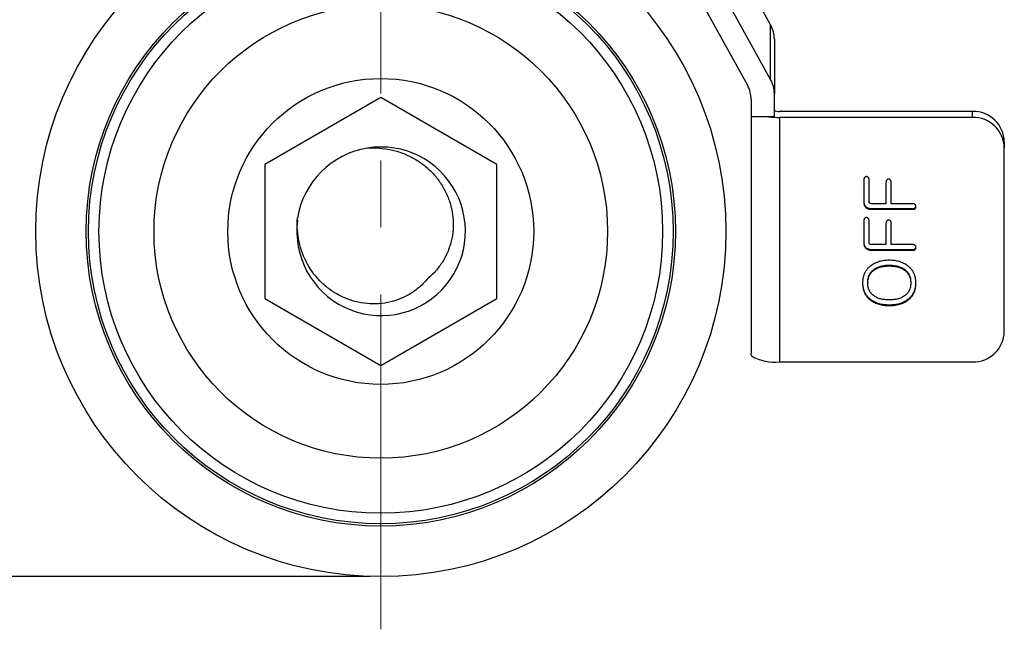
# Model space of a CAD drawing. Header units: millimetres. Extents: x 5086 to 5611, y -788 to -419.
# Tile 2 of 7: x 5145 to 5238, y -682 to -624. Entities that reach past the tile are written whole.
import ezdxf

# ---------------------------------------------------------------- set-up
doc = ezdxf.new("R2010")
doc.units = ezdxf.units.MM
doc.header["$LTSCALE"] = 0.5
doc.header["$PDMODE"] = 3
doc.linetypes.add('CENTERX2', pattern=[101.6, 63.5, -12.7, 12.7, -12.7])
for name, color, linetype, lineweight in [('외형선', 3, 'Continuous', 30), ('중심선', 1, 'CENTERX2', 15), ('치수선', 1, 'Continuous', 15)]:
    doc.layers.add(name, color=color, linetype=linetype, lineweight=lineweight)
doc.styles.get("Standard").update_dxf_attribs({"font": 'isocp.shx', "bigfont": 'whgtxt.shx'})
doc.dimstyles.new('김형준', dxfattribs={"dimtxt": 6, "dimasz": 3, "dimexe": 2, "dimexo": 1, "dimgap": 1, "dimtad": 1, "dimdsep": 46, "dimtxsty": 'Standard', "dimcen": 0, "dimclrd": 1, "dimclre": 1, "dimclrt": 2, "dimadec": 0, "dimazin": 0, "dimtfac": 1, "dimtmove": 0, "dimatfit": 3, "dimfxl": 0, "dimarcsym": 0})

# ---------------------------------------------------------------- blocks, each defined once
blk = doc.blocks.new('*D123')
at = {"layer": 'Defpoints', "color": 0}
for p in [(5179.007, -565.83), (5133.425, -676.543), (5179.007, -676.543)]:
    blk.add_point(p, dxfattribs=at)
at = {"layer": '치수선', "color": 1, "lineweight": -2}
for p, q in [((5178.007, -565.83), (5131.425, -565.83)), ((5133.425, -568.83), (5133.425, -673.543)), ((5178.007, -676.543), (5131.425, -676.543))]:
    blk.add_line(p, q, dxfattribs=at)
at = {"layer": '치수선', "color": 1}
for points in [[(5132.925, -568.83), (5133.925, -568.83), (5133.425, -565.83)], [(5132.925, -673.543), (5133.925, -673.543), (5133.425, -676.543)]]:
    blk.add_solid(points, dxfattribs=at)
at = {"layer": '치수선', "color": 2, "insert": (5129.125, -621.186), "char_height": 6, "attachment_point": 5, "rotation": 90}
blk.add_mtext('(110.71)', dxfattribs=at)

msp = doc.modelspace()

# ---------------------------------------------------------------- linework, layer by layer
at = {"layer": '외형선'}
for p, q in [((5215.965, -624.251), (5208.787, -611.252)), ((5207.533, -618.673), (5213.765, -629.958)), ((5215.965, -629.427), (5210.027, -618.673)), ((5215.965, -629.427), (5215.965, -624.251)), ((5216.317, -625.614), (5216.317, -630.791)), ((5216.317, -632.964), (5216.317, -630.791)), ((5179.007, -631.128), (5168.007, -637.479)), ((5190.007, -637.479), (5179.007, -631.128)), ((5214.117, -631.322), (5214.117, -632.964)), ((5235.117, -632.446), (5216.817, -632.446)), ((5235.117, -633.016), (5235.117, -632.446)), ((5215.798, -632.964), (5214.117, -632.964)), ((5214.117, -632.964), (5214.117, -655.374)), ((5216.317, -632.964), (5215.798, -632.964)), ((5216.817, -633.016), (5216.817, -656.198)), ((5235.117, -633.016), (5216.817, -633.016)), ((5238.117, -635.344), (5238.117, -635.914)), ((5238.117, -653.3), (5238.117, -635.914)), ((5168.007, -637.479), (5168.007, -650.181)), ((5190.007, -650.181), (5190.007, -637.479)), ((5224.803, -638.946), (5224.803, -641.086)), ((5225.296, -641.04), (5225.296, -638.947)), ((5226.901, -639.186), (5226.901, -641.194)), ((5227.395, -641.194), (5227.395, -639.186)), ((5226.901, -641.194), (5225.519, -641.194)), ((5229.476, -641.194), (5227.395, -641.194)), ((5225.017, -641.497), (5225.017, -641.575)), ((5225.485, -641.653), (5229.475, -641.653)), ((5225.485, -641.653), (5225.485, -641.73)), ((5225.485, -641.73), (5229.475, -641.73)), ((5229.475, -641.653), (5229.475, -641.73)), ((5229.672, -641.584), (5229.672, -641.661)), ((5224.803, -642.821), (5224.803, -644.962)), ((5225.296, -644.916), (5225.296, -642.823)), ((5226.901, -643.062), (5226.901, -645.069)), ((5227.395, -645.069), (5227.395, -643.062)), ((5225.017, -645.373), (5225.017, -645.45)), ((5225.485, -645.528), (5229.475, -645.528)), ((5225.485, -645.528), (5225.485, -645.606)), ((5225.485, -645.606), (5229.475, -645.606)), ((5226.901, -645.069), (5225.519, -645.069)), ((5229.476, -645.069), (5227.395, -645.069)), ((5229.475, -645.528), (5229.475, -645.606)), ((5229.672, -645.459), (5229.672, -645.537)), ((5225.779, -647.408), (5225.779, -647.486)), ((5227.21, -647.019), (5227.21, -647.096)), ((5228.643, -647.408), (5228.643, -647.486)), ((5225.173, -648.661), (5225.173, -648.739)), ((5229.247, -648.661), (5229.247, -648.739)), ((5168.007, -650.181), (5179.007, -656.532)), ((5179.007, -656.532), (5190.007, -650.181)), ((5225.461, -650.283), (5225.461, -650.361)), ((5228.954, -650.283), (5228.954, -650.361)), ((5227.21, -650.775), (5227.21, -650.853)), ((5216.817, -656.198), (5235.117, -656.198))]:
    msp.add_line(p, q, dxfattribs=at)
for radius in [32.713, 27.929, 27.711, 26.715, 21.5, 14.5]:
    msp.add_circle((5179.007, -643.83), radius, dxfattribs=at)
for centre, radius, start, end in [((5213.498, -625.617), 2.82, 0.0473, 28.97437), ((5211.298, -631.324), 2.82, 0.04735, 28.97428), ((5213.498, -630.793), 2.82, 0.04739, 28.97428), ((5216.701, -631.866), 0.592, 229.60974, 281.36876), ((5235.168, -635.396), 2.95, 1.01013, 90.97584), ((5216.803, -623.223), 9.793, 264.10591, 270.08268), ((5235.168, -635.966), 2.95, 1.01021, 90.9758), ((5179.042, -643.816), 7.992, 172.49889, 99.36638), ((5179.007, -643.83), 8, 99.10431, 170.89569), ((5235.168, -653.248), 2.95, 269.02424, 358.98976), ((5216.342, -651.949), 4.276, 239.38538, 276.39047)]:
    msp.add_arc(centre, radius, start, end, dxfattribs=at)
for points, knots in [([(5177.742, -635.931), (5178.499, -635.872), (5179.246, -635.924), (5180.351, -636.163), (5180.717, -636.27), (5181.419, -636.534), (5181.759, -636.69), (5182.417, -637.053), (5182.737, -637.261), (5183.334, -637.72), (5183.612, -637.97), (5184.129, -638.511), (5184.368, -638.802), (5184.802, -639.425), (5184.992, -639.749), (5185.32, -640.421), (5185.459, -640.77), (5185.68, -641.494), (5185.761, -641.865), (5185.86, -642.607), (5185.879, -642.981), (5185.856, -643.735), (5185.813, -644.115), (5185.668, -644.851), (5185.566, -645.211), (5185.297, -645.916), (5185.13, -646.26), (5184.745, -646.904), (5184.525, -647.208), (5184.032, -647.778), (5183.758, -648.045), (5183.462, -648.285)], [0, 0, 0, 0, 0.125, 0.125, 0.1875, 0.1875, 0.25, 0.25, 0.3125, 0.3125, 0.375, 0.375, 0.4375, 0.4375, 0.5, 0.5, 0.5625, 0.5625, 0.625, 0.625, 0.6875, 0.6875, 0.75, 0.75, 0.8125, 0.8125, 0.875, 0.875, 0.9375, 0.9375, 1, 1, 1, 1]), ([(5224.874, -638.715), (5224.863, -638.729), (5224.84, -638.758), (5224.817, -638.812), (5224.806, -638.876), (5224.804, -638.921), (5224.803, -638.946)], [0, 0, 0, 0, 0.212763, 0.444095, 0.703233, 1, 1, 1, 1]), ([(5225.05, -638.63), (5225.035, -638.631), (5225.005, -638.633), (5224.96, -638.651), (5224.916, -638.678), (5224.888, -638.703), (5224.874, -638.715)], [0, 0, 0, 0, 0.2173833, 0.447723, 0.7081061, 1, 1, 1, 1]), ([(5225.218, -638.714), (5225.204, -638.701), (5225.177, -638.678), (5225.134, -638.651), (5225.092, -638.634), (5225.063, -638.631), (5225.05, -638.63)], [0, 0, 0, 0, 0.299849, 0.559158, 0.789056, 1, 1, 1, 1]), ([(5225.296, -638.947), (5225.296, -638.923), (5225.294, -638.876), (5225.28, -638.81), (5225.256, -638.755), (5225.23, -638.727), (5225.218, -638.714)], [0, 0, 0, 0, 0.296406, 0.557519, 0.789189, 1, 1, 1, 1]), ([(5226.975, -638.954), (5226.963, -638.968), (5226.94, -638.997), (5226.917, -639.052), (5226.904, -639.116), (5226.902, -639.162), (5226.901, -639.186)], [0, 0, 0, 0, 0.212793, 0.445259, 0.706215, 1, 1, 1, 1]), ([(5227.145, -638.868), (5227.132, -638.869), (5227.103, -638.872), (5227.061, -638.89), (5227.017, -638.917), (5226.99, -638.941), (5226.975, -638.954)], [0, 0, 0, 0, 0.208057, 0.434809, 0.697342, 1, 1, 1, 1]), ([(5227.316, -638.951), (5227.301, -638.939), (5227.274, -638.915), (5227.23, -638.888), (5227.187, -638.872), (5227.159, -638.87), (5227.145, -638.868)], [0, 0, 0, 0, 0.301777, 0.56366, 0.790363, 1, 1, 1, 1]), ([(5227.395, -639.186), (5227.395, -639.161), (5227.393, -639.113), (5227.377, -639.048), (5227.355, -638.992), (5227.329, -638.965), (5227.316, -638.951)], [0, 0, 0, 0, 0.298521, 0.559067, 0.788019, 1, 1, 1, 1]), ([(5224.803, -641.009), (5224.803, -641.034), (5224.804, -641.083), (5224.815, -641.154), (5224.831, -641.222), (5224.854, -641.286), (5224.886, -641.345), (5224.922, -641.4), (5224.966, -641.452), (5225, -641.482), (5225.017, -641.497)], [0, 0, 0, 0, 0.137854, 0.268457, 0.394277, 0.516919, 0.637096, 0.756451, 0.877311, 1, 1, 1, 1]), ([(5224.803, -641.086), (5224.803, -641.112), (5224.804, -641.161), (5224.815, -641.232), (5224.831, -641.3), (5224.854, -641.363), (5224.886, -641.422), (5224.922, -641.478), (5224.966, -641.529), (5225, -641.56), (5225.017, -641.575)], [0, 0, 0, 0, 0.137854, 0.268457, 0.394277, 0.516919, 0.637096, 0.756451, 0.877311, 1, 1, 1, 1]), ([(5225.364, -641.161), (5225.354, -641.152), (5225.334, -641.134), (5225.312, -641.104), (5225.299, -641.072), (5225.297, -641.051), (5225.296, -641.04)], [0, 0, 0, 0, 0.2877127, 0.5425618, 0.7753294, 1, 1, 1, 1]), ([(5225.519, -641.194), (5225.502, -641.193), (5225.469, -641.193), (5225.425, -641.186), (5225.39, -641.178), (5225.372, -641.166), (5225.364, -641.161)], [0, 0, 0, 0, 0.32882, 0.60091, 0.825812, 1, 1, 1, 1]), ([(5229.673, -641.29), (5229.658, -641.275), (5229.629, -641.247), (5229.579, -641.217), (5229.528, -641.197), (5229.493, -641.195), (5229.476, -641.194)], [0, 0, 0, 0, 0.282152, 0.5375, 0.773786, 1, 1, 1, 1]), ([(5225.017, -641.497), (5225.049, -641.521), (5225.114, -641.569), (5225.228, -641.617), (5225.353, -641.648), (5225.44, -641.651), (5225.485, -641.653)], [0, 0, 0, 0, 0.242671, 0.483713, 0.733845, 1, 1, 1, 1]), ([(5225.017, -641.575), (5225.049, -641.599), (5225.114, -641.647), (5225.228, -641.695), (5225.353, -641.726), (5225.44, -641.729), (5225.485, -641.73)], [0, 0, 0, 0, 0.242671, 0.483713, 0.733845, 1, 1, 1, 1]), ([(5229.475, -641.653), (5229.494, -641.652), (5229.531, -641.65), (5229.585, -641.638), (5229.632, -641.615), (5229.659, -641.594), (5229.672, -641.584)], [0, 0, 0, 0, 0.2699706, 0.5190227, 0.7596576, 1, 1, 1, 1]), ([(5229.475, -641.73), (5229.494, -641.729), (5229.531, -641.727), (5229.585, -641.716), (5229.632, -641.693), (5229.659, -641.672), (5229.672, -641.661)], [0, 0, 0, 0, 0.2699706, 0.5190227, 0.7596576, 1, 1, 1, 1]), ([(5229.672, -641.584), (5229.696, -641.556), (5229.729, -641.516), (5229.734, -641.467), (5229.735, -641.453)], [0, 0, 0, 0, 0.708517, 1, 1, 1, 1]), ([(5229.672, -641.661), (5229.683, -641.65), (5229.704, -641.626), (5229.725, -641.585), (5229.739, -641.54), (5229.74, -641.508), (5229.741, -641.492)], [0, 0, 0, 0, 0.248757, 0.489932, 0.739589, 1, 1, 1, 1]), ([(5229.741, -641.492), (5229.741, -641.471), (5229.74, -641.431), (5229.725, -641.377), (5229.706, -641.328), (5229.684, -641.302), (5229.673, -641.29)], [0, 0, 0, 0, 0.287797, 0.543634, 0.776168, 1, 1, 1, 1]), ([(5183.462, -648.285), (5183.223, -648.58), (5182.961, -648.849), (5182.395, -649.34), (5182.088, -649.563), (5181.439, -649.952), (5181.102, -650.116), (5180.402, -650.384), (5180.037, -650.488), (5179.296, -650.635), (5178.923, -650.677), (5178.173, -650.702), (5177.792, -650.683), (5177.045, -650.584), (5176.679, -650.504), (5175.962, -650.287), (5175.608, -650.147), (5174.929, -649.816), (5174.606, -649.626), (5173.99, -649.198), (5173.697, -648.959), (5172.876, -648.176), (5172.42, -647.582), (5171.687, -646.256), (5171.423, -645.553), (5171.183, -644.447), (5171.129, -644.07), (5171.078, -643.319), (5171.079, -642.942), (5171.108, -642.564)], [0, 0, 0, 0, 0.0625, 0.0625, 0.125, 0.125, 0.1875, 0.1875, 0.25, 0.25, 0.3125, 0.3125, 0.375, 0.375, 0.4375, 0.4375, 0.5, 0.5, 0.5625, 0.5625, 0.625, 0.625, 0.75, 0.75, 0.875, 0.875, 0.9375, 0.9375, 1, 1, 1, 1]), ([(5224.874, -642.591), (5224.863, -642.605), (5224.84, -642.634), (5224.817, -642.688), (5224.806, -642.751), (5224.804, -642.797), (5224.803, -642.821)], [0, 0, 0, 0, 0.212763, 0.444095, 0.703233, 1, 1, 1, 1]), ([(5225.05, -642.505), (5225.035, -642.507), (5225.005, -642.509), (5224.96, -642.526), (5224.916, -642.554), (5224.888, -642.578), (5224.874, -642.591)], [0, 0, 0, 0, 0.217383, 0.447723, 0.708106, 1, 1, 1, 1]), ([(5225.218, -642.589), (5225.204, -642.577), (5225.177, -642.553), (5225.134, -642.527), (5225.092, -642.509), (5225.063, -642.507), (5225.05, -642.505)], [0, 0, 0, 0, 0.299849, 0.559158, 0.789056, 1, 1, 1, 1]), ([(5225.296, -642.823), (5225.296, -642.798), (5225.294, -642.751), (5225.28, -642.686), (5225.256, -642.631), (5225.23, -642.603), (5225.218, -642.589)], [0, 0, 0, 0, 0.296406, 0.557519, 0.789189, 1, 1, 1, 1]), ([(5226.975, -642.83), (5226.963, -642.843), (5226.94, -642.872), (5226.917, -642.927), (5226.904, -642.991), (5226.902, -643.037), (5226.901, -643.062)], [0, 0, 0, 0, 0.212793, 0.445259, 0.706215, 1, 1, 1, 1]), ([(5227.145, -642.744), (5227.132, -642.745), (5227.103, -642.748), (5227.061, -642.765), (5227.017, -642.793), (5226.99, -642.817), (5226.975, -642.83)], [0, 0, 0, 0, 0.208057, 0.434809, 0.697342, 1, 1, 1, 1]), ([(5227.316, -642.827), (5227.301, -642.814), (5227.274, -642.791), (5227.23, -642.764), (5227.187, -642.748), (5227.159, -642.745), (5227.145, -642.744)], [0, 0, 0, 0, 0.301777, 0.56366, 0.790363, 1, 1, 1, 1]), ([(5227.395, -643.062), (5227.395, -643.036), (5227.393, -642.989), (5227.377, -642.924), (5227.355, -642.868), (5227.329, -642.84), (5227.316, -642.827)], [0, 0, 0, 0, 0.298521, 0.559067, 0.788019, 1, 1, 1, 1]), ([(5224.803, -644.884), (5224.803, -644.91), (5224.804, -644.959), (5224.815, -645.03), (5224.831, -645.098), (5224.854, -645.161), (5224.886, -645.22), (5224.922, -645.276), (5224.966, -645.327), (5225, -645.358), (5225.017, -645.373)], [0, 0, 0, 0, 0.137854, 0.268457, 0.394277, 0.516919, 0.637096, 0.756451, 0.877311, 1, 1, 1, 1]), ([(5224.803, -644.962), (5224.803, -644.987), (5224.804, -645.036), (5224.815, -645.108), (5224.831, -645.175), (5224.854, -645.239), (5224.886, -645.298), (5224.922, -645.353), (5224.966, -645.405), (5225, -645.435), (5225.017, -645.45)], [0, 0, 0, 0, 0.137854, 0.268457, 0.394277, 0.516919, 0.637096, 0.756451, 0.877311, 1, 1, 1, 1]), ([(5225.364, -645.037), (5225.354, -645.027), (5225.334, -645.01), (5225.312, -644.979), (5225.299, -644.948), (5225.297, -644.926), (5225.296, -644.916)], [0, 0, 0, 0, 0.287713, 0.542562, 0.775329, 1, 1, 1, 1]), ([(5225.017, -645.373), (5225.049, -645.397), (5225.114, -645.445), (5225.228, -645.492), (5225.353, -645.524), (5225.44, -645.527), (5225.485, -645.528)], [0, 0, 0, 0, 0.242671, 0.483713, 0.733845, 1, 1, 1, 1]), ([(5225.017, -645.45), (5225.049, -645.474), (5225.114, -645.522), (5225.228, -645.57), (5225.353, -645.602), (5225.44, -645.604), (5225.485, -645.606)], [0, 0, 0, 0, 0.242671, 0.483713, 0.733845, 1, 1, 1, 1]), ([(5225.519, -645.069), (5225.502, -645.069), (5225.469, -645.069), (5225.425, -645.062), (5225.39, -645.053), (5225.372, -645.042), (5225.364, -645.037)], [0, 0, 0, 0, 0.32882, 0.60091, 0.825812, 1, 1, 1, 1]), ([(5229.475, -645.528), (5229.494, -645.527), (5229.531, -645.525), (5229.585, -645.514), (5229.632, -645.49), (5229.659, -645.47), (5229.672, -645.459)], [0, 0, 0, 0, 0.269971, 0.519023, 0.759658, 1, 1, 1, 1]), ([(5229.475, -645.606), (5229.494, -645.605), (5229.531, -645.603), (5229.585, -645.591), (5229.632, -645.568), (5229.659, -645.547), (5229.672, -645.537)], [0, 0, 0, 0, 0.269971, 0.519023, 0.759658, 1, 1, 1, 1]), ([(5229.673, -645.165), (5229.658, -645.151), (5229.629, -645.123), (5229.579, -645.093), (5229.528, -645.072), (5229.493, -645.07), (5229.476, -645.069)], [0, 0, 0, 0, 0.282152, 0.5375, 0.773786, 1, 1, 1, 1]), ([(5229.672, -645.459), (5229.696, -645.431), (5229.729, -645.392), (5229.734, -645.343), (5229.735, -645.328)], [0, 0, 0, 0, 0.708517, 1, 1, 1, 1]), ([(5229.672, -645.537), (5229.683, -645.525), (5229.704, -645.502), (5229.725, -645.46), (5229.739, -645.415), (5229.74, -645.384), (5229.741, -645.367)], [0, 0, 0, 0, 0.248757, 0.489932, 0.739589, 1, 1, 1, 1]), ([(5229.741, -645.367), (5229.741, -645.346), (5229.74, -645.307), (5229.725, -645.252), (5229.706, -645.203), (5229.684, -645.178), (5229.673, -645.165)], [0, 0, 0, 0, 0.287797, 0.543634, 0.776168, 1, 1, 1, 1]), ([(5227.21, -646.56), (5227.125, -646.561), (5226.958, -646.565), (5226.713, -646.59), (5226.478, -646.629), (5226.254, -646.688), (5226.039, -646.759), (5225.836, -646.85), (5225.641, -646.954), (5225.521, -647.038), (5225.461, -647.08)], [0, 0, 0, 0, 0.1367752, 0.2689804, 0.3962476, 0.5205899, 0.6424273, 0.7619857, 0.8809292, 1, 1, 1, 1]), ([(5228.954, -647.079), (5228.894, -647.037), (5228.775, -646.954), (5228.582, -646.848), (5228.379, -646.76), (5228.166, -646.686), (5227.942, -646.629), (5227.707, -646.589), (5227.462, -646.565), (5227.295, -646.561), (5227.21, -646.56)], [0, 0, 0, 0, 0.11894, 0.237276, 0.356916, 0.478251, 0.602769, 0.730352, 0.862885, 1, 1, 1, 1]), ([(5225.461, -647.08), (5225.43, -647.104), (5225.366, -647.152), (5225.278, -647.231), (5225.194, -647.311), (5225.118, -647.398), (5225.048, -647.488), (5224.984, -647.582), (5224.926, -647.679), (5224.874, -647.781), (5224.827, -647.887), (5224.788, -647.997), (5224.754, -648.111), (5224.727, -648.229), (5224.706, -648.351), (5224.691, -648.477), (5224.681, -648.607), (5224.68, -648.695), (5224.679, -648.739)], [0, 0, 0, 0, 0.061897, 0.123155, 0.183308, 0.242936, 0.302632, 0.361548, 0.421014, 0.480829, 0.541651, 0.602613, 0.665023, 0.728972, 0.793804, 0.860652, 0.929668, 1, 1, 1, 1]), ([(5225.173, -648.661), (5225.175, -648.595), (5225.178, -648.465), (5225.207, -648.277), (5225.253, -648.101), (5225.321, -647.938), (5225.406, -647.786), (5225.511, -647.646), (5225.635, -647.519), (5225.731, -647.445), (5225.779, -647.408)], [0, 0, 0, 0, 0.138763, 0.269662, 0.395502, 0.516743, 0.636156, 0.755352, 0.87585, 1, 1, 1, 1]), ([(5225.173, -648.739), (5225.175, -648.672), (5225.178, -648.543), (5225.207, -648.355), (5225.253, -648.179), (5225.321, -648.015), (5225.406, -647.863), (5225.511, -647.723), (5225.635, -647.596), (5225.731, -647.523), (5225.779, -647.486)], [0, 0, 0, 0, 0.138763, 0.269662, 0.395502, 0.516743, 0.636156, 0.755352, 0.87585, 1, 1, 1, 1]), ([(5225.779, -647.408), (5225.825, -647.377), (5225.919, -647.314), (5226.072, -647.235), (5226.236, -647.167), (5226.41, -647.114), (5226.595, -647.071), (5226.791, -647.04), (5226.997, -647.023), (5227.138, -647.02), (5227.21, -647.019)], [0, 0, 0, 0, 0.112666, 0.226518, 0.343665, 0.464265, 0.58955, 0.720076, 0.857083, 1, 1, 1, 1]), ([(5225.779, -647.486), (5225.825, -647.455), (5225.919, -647.392), (5226.072, -647.313), (5226.236, -647.245), (5226.41, -647.192), (5226.595, -647.149), (5226.791, -647.118), (5226.997, -647.101), (5227.138, -647.098), (5227.21, -647.096)], [0, 0, 0, 0, 0.112666, 0.226518, 0.343665, 0.464265, 0.58955, 0.720076, 0.857083, 1, 1, 1, 1]), ([(5227.21, -647.019), (5227.282, -647.02), (5227.422, -647.023), (5227.628, -647.04), (5227.823, -647.071), (5228.008, -647.114), (5228.183, -647.168), (5228.347, -647.235), (5228.502, -647.314), (5228.596, -647.377), (5228.643, -647.408)], [0, 0, 0, 0, 0.142142, 0.278382, 0.408781, 0.533945, 0.654429, 0.772048, 0.886913, 1, 1, 1, 1]), ([(5227.21, -647.096), (5227.282, -647.098), (5227.422, -647.101), (5227.628, -647.118), (5227.823, -647.149), (5228.008, -647.192), (5228.183, -647.245), (5228.347, -647.313), (5228.502, -647.391), (5228.596, -647.455), (5228.643, -647.486)], [0, 0, 0, 0, 0.142142, 0.278382, 0.408781, 0.533945, 0.654429, 0.772048, 0.886913, 1, 1, 1, 1]), ([(5228.643, -647.408), (5228.692, -647.445), (5228.787, -647.518), (5228.91, -647.646), (5229.014, -647.786), (5229.099, -647.938), (5229.167, -648.101), (5229.213, -648.277), (5229.242, -648.465), (5229.245, -648.595), (5229.247, -648.661)], [0, 0, 0, 0, 0.124252, 0.244405, 0.36332, 0.482831, 0.604172, 0.730116, 0.861122, 1, 1, 1, 1]), ([(5228.643, -647.486), (5228.692, -647.523), (5228.787, -647.596), (5228.91, -647.723), (5229.014, -647.863), (5229.099, -648.015), (5229.167, -648.179), (5229.213, -648.355), (5229.242, -648.543), (5229.245, -648.672), (5229.247, -648.739)], [0, 0, 0, 0, 0.124252, 0.244405, 0.36332, 0.482831, 0.604172, 0.730116, 0.861122, 1, 1, 1, 1]), ([(5229.741, -648.739), (5229.74, -648.694), (5229.74, -648.606), (5229.729, -648.476), (5229.714, -648.35), (5229.693, -648.228), (5229.665, -648.11), (5229.631, -647.996), (5229.592, -647.886), (5229.545, -647.78), (5229.494, -647.677), (5229.434, -647.58), (5229.369, -647.486), (5229.299, -647.396), (5229.222, -647.311), (5229.139, -647.229), (5229.05, -647.151), (5228.986, -647.103), (5228.954, -647.079)], [0, 0, 0, 0, 0.070689, 0.139085, 0.206293, 0.271003, 0.334937, 0.397229, 0.458539, 0.518794, 0.578935, 0.638533, 0.69761, 0.7568, 0.816637, 0.877026, 0.937838, 1, 1, 1, 1]), ([(5224.679, -648.661), (5224.68, -648.705), (5224.681, -648.789), (5224.691, -648.915), (5224.706, -649.037), (5224.727, -649.155), (5224.754, -649.269), (5224.788, -649.38), (5224.827, -649.487), (5224.874, -649.59), (5224.926, -649.69), (5224.984, -649.786), (5225.048, -649.879), (5225.118, -649.967), (5225.195, -650.053), (5225.278, -650.133), (5225.366, -650.211), (5225.43, -650.259), (5225.461, -650.283)], [0, 0, 0, 0, 0.069655, 0.136975, 0.203093, 0.267173, 0.330372, 0.392516, 0.453211, 0.513799, 0.573845, 0.633564, 0.693175, 0.753198, 0.813572, 0.874859, 0.936936, 1, 1, 1, 1]), ([(5228.954, -650.283), (5228.986, -650.259), (5229.05, -650.211), (5229.139, -650.133), (5229.221, -650.052), (5229.299, -649.969), (5229.369, -649.88), (5229.434, -649.787), (5229.493, -649.691), (5229.545, -649.591), (5229.592, -649.488), (5229.631, -649.381), (5229.665, -649.27), (5229.693, -649.156), (5229.714, -649.037), (5229.729, -648.915), (5229.74, -648.79), (5229.74, -648.705), (5229.741, -648.661)], [0, 0, 0, 0, 0.06336, 0.125345, 0.186542, 0.24678, 0.306714, 0.366515, 0.426399, 0.486356, 0.546854, 0.607459, 0.66951, 0.732728, 0.797206, 0.86273, 0.930449, 1, 1, 1, 1]), ([(5224.679, -648.739), (5224.68, -648.782), (5224.681, -648.867), (5224.691, -648.993), (5224.706, -649.114), (5224.727, -649.232), (5224.754, -649.347), (5224.788, -649.458), (5224.827, -649.565), (5224.874, -649.668), (5224.926, -649.768), (5224.984, -649.864), (5225.048, -649.957), (5225.118, -650.045), (5225.195, -650.13), (5225.278, -650.211), (5225.366, -650.289), (5225.43, -650.337), (5225.461, -650.361)], [0, 0, 0, 0, 0.069655, 0.136975, 0.203093, 0.267173, 0.330372, 0.392516, 0.453211, 0.513799, 0.573845, 0.633564, 0.693175, 0.753198, 0.813572, 0.874859, 0.936936, 1, 1, 1, 1]), ([(5225.779, -649.946), (5225.73, -649.91), (5225.635, -649.839), (5225.512, -649.714), (5225.406, -649.579), (5225.321, -649.432), (5225.254, -649.274), (5225.207, -649.106), (5225.178, -648.926), (5225.175, -648.802), (5225.173, -648.739)], [0, 0, 0, 0, 0.126586, 0.249723, 0.369798, 0.489279, 0.610433, 0.734878, 0.863751, 1, 1, 1, 1]), ([(5229.247, -648.739), (5229.245, -648.802), (5229.242, -648.926), (5229.213, -649.106), (5229.166, -649.275), (5229.099, -649.433), (5229.014, -649.579), (5228.91, -649.715), (5228.786, -649.839), (5228.692, -649.91), (5228.643, -649.946)], [0, 0, 0, 0, 0.136342, 0.265963, 0.390493, 0.51173, 0.631293, 0.751051, 0.873327, 1, 1, 1, 1]), ([(5228.954, -650.361), (5228.986, -650.337), (5229.05, -650.289), (5229.139, -650.211), (5229.221, -650.13), (5229.299, -650.046), (5229.369, -649.957), (5229.434, -649.865), (5229.493, -649.769), (5229.545, -649.669), (5229.592, -649.566), (5229.631, -649.459), (5229.665, -649.348), (5229.693, -649.233), (5229.714, -649.115), (5229.729, -648.993), (5229.74, -648.867), (5229.74, -648.782), (5229.741, -648.739)], [0, 0, 0, 0, 0.06336, 0.125345, 0.186542, 0.24678, 0.306714, 0.366515, 0.426399, 0.486356, 0.546854, 0.607459, 0.66951, 0.732728, 0.797206, 0.86273, 0.930449, 1, 1, 1, 1]), ([(5225.461, -650.283), (5225.52, -650.323), (5225.638, -650.402), (5225.829, -650.502), (5226.031, -650.587), (5226.244, -650.656), (5226.469, -650.71), (5226.706, -650.747), (5226.954, -650.772), (5227.124, -650.774), (5227.21, -650.775)], [0, 0, 0, 0, 0.11594, 0.232188, 0.350855, 0.471688, 0.596684, 0.726, 0.859902, 1, 1, 1, 1]), ([(5225.461, -650.361), (5225.52, -650.401), (5225.638, -650.48), (5225.829, -650.579), (5226.031, -650.664), (5226.244, -650.733), (5226.469, -650.788), (5226.706, -650.825), (5226.954, -650.849), (5227.124, -650.852), (5227.21, -650.853)], [0, 0, 0, 0, 0.11594, 0.232188, 0.350855, 0.471688, 0.596684, 0.726, 0.859902, 1, 1, 1, 1]), ([(5227.21, -650.316), (5227.136, -650.315), (5226.992, -650.313), (5226.782, -650.295), (5226.584, -650.267), (5226.398, -650.227), (5226.225, -650.175), (5226.063, -650.112), (5225.914, -650.036), (5225.824, -649.976), (5225.779, -649.946)], [0, 0, 0, 0, 0.147307, 0.28741, 0.419519, 0.545492, 0.665573, 0.781019, 0.891857, 1, 1, 1, 1]), ([(5228.643, -649.946), (5228.598, -649.976), (5228.507, -650.037), (5228.356, -650.111), (5228.194, -650.175), (5228.021, -650.227), (5227.835, -650.267), (5227.637, -650.295), (5227.427, -650.314), (5227.284, -650.315), (5227.21, -650.316)], [0, 0, 0, 0, 0.108568, 0.220427, 0.335756, 0.456327, 0.581548, 0.714157, 0.853481, 1, 1, 1, 1]), ([(5227.21, -650.775), (5227.297, -650.774), (5227.466, -650.772), (5227.714, -650.747), (5227.95, -650.71), (5228.175, -650.655), (5228.388, -650.587), (5228.589, -650.501), (5228.779, -650.403), (5228.896, -650.323), (5228.954, -650.283)], [0, 0, 0, 0, 0.140424, 0.274638, 0.404255, 0.529036, 0.65015, 0.768137, 0.884656, 1, 1, 1, 1]), ([(5227.21, -650.853), (5227.297, -650.852), (5227.466, -650.849), (5227.714, -650.825), (5227.95, -650.788), (5228.175, -650.733), (5228.388, -650.665), (5228.589, -650.579), (5228.779, -650.481), (5228.896, -650.401), (5228.954, -650.361)], [0, 0, 0, 0, 0.140424, 0.274638, 0.404255, 0.529036, 0.65015, 0.768137, 0.884656, 1, 1, 1, 1])]:
    msp.add_open_spline(points, degree=3, knots=knots, dxfattribs=at)
msp.add_open_spline([(5214.164, -655.629), (5214.133, -655.546), (5214.117, -655.461), (5214.117, -655.374)], degree=3, dxfattribs=at)
at = {"layer": '중심선'}
msp.add_line((5179.007, -681.543), (5179.007, -560.83), dxfattribs=at)

# ---------------------------------------------------------------- dimensions: what is measured, and where the dimension line sits
at = {"layer": '치수선'}
dim = msp.add_linear_dim(base=(5133.425, -676.543), p1=(5179.007, -565.83), p2=(5179.007, -676.543), angle=90, text='(<>)', dimstyle='김형준', dxfattribs=at)
dim.commit()
dim.dimension.update_dxf_attribs({"geometry": '*D123', "text_midpoint": (5129.125, -621.186)})

doc.saveas('drawing.dxf')
